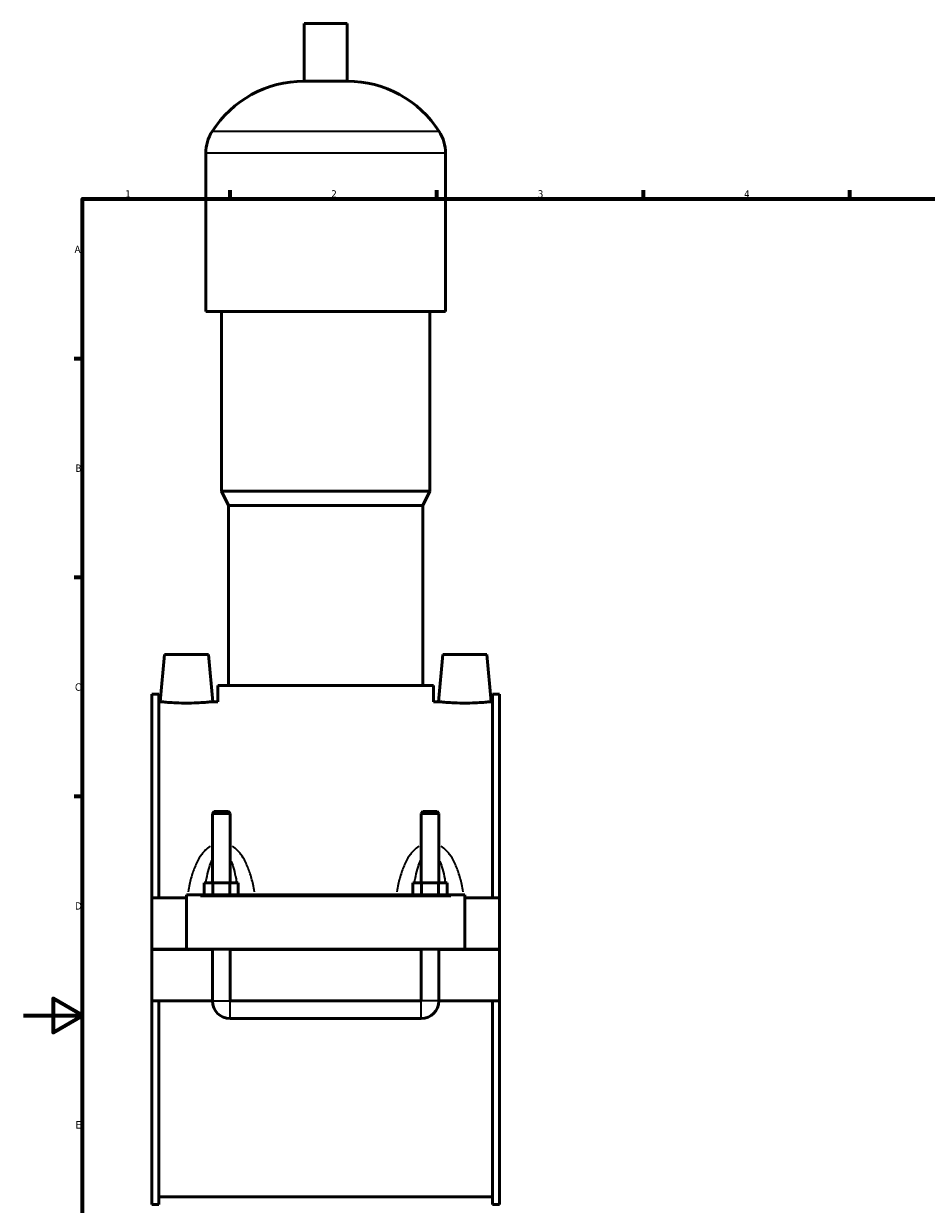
# Model space of a CAD drawing. Header units: millimetres. Extents: x 0 to 982, y -206 to 1211.
# Tile 2 of 8: x 0 to 306, y 233 to 633. Entities that reach past the tile are written whole.
import ezdxf

# ---------------------------------------------------------------- set-up
doc = ezdxf.new("R2010")
doc.units = ezdxf.units.MM
for name, color, linetype, lineweight in [('Border (ISO)', 7, 'Continuous', 70), ('Visible (ISO)', 7, 'Continuous', 50), ('Visible Narrow (ISO)', 7, 'Continuous', 35)]:
    doc.layers.add(name, color=color, linetype=linetype, lineweight=lineweight)
doc.styles.add('Note Text (ISO)', font='tahoma.ttf')

# ---------------------------------------------------------------- blocks, each defined once
blk = doc.blocks.new('Borders Default Border')
at = {"layer": 'Border (ISO)'}
for p, q in [((70.08, 574), (70.08, 576.9)), ((140.17, 574), (140.17, 576.9)), ((210.25, 574), (210.25, 576.9)), ((280.33, 574), (280.33, 576.9)), ((20, 519.75), (17.1, 519.75)), ((20, 445.5), (17.1, 445.5)), ((20, 371.25), (17.1, 371.25))]:
    blk.add_line(p, q, dxfattribs=at)
at = {"layer": 'Border (ISO)', "flags": 128}
for points in [[(20, 20), (20, 574), (821, 574), (821, 20), (20, 20)], [(0, 297), (20, 297), (10, 302.77), (10, 291.23), (20, 297)]]:
    blk.add_lwpolyline(points, dxfattribs=at)
at = {"layer": 'Border (ISO)', "color": 232, "true_color": 0xca0064, "char_height": 2.5, "attachment_point": 7, "style": 'Note Text (ISO)'}
for s, insert in [('1', (34.48, 574.4)), ('2', (104.37, 574.4)), ('3', (174.43, 574.35)), ('4', (244.42, 574.4)), ('A', (17.29, 555.62)), ('B', (17.59, 481.37)), ('C', (17.43, 407.08)), ('D', (17.43, 332.88)), ('E', (17.64, 258.63))]:
    blk.add_mtext(s, dxfattribs=dict(at, insert=insert))

msp = doc.modelspace()

# ---------------------------------------------------------------- linework, layer by layer
at = {"layer": 'Visible (ISO)'}
for p, q in [((109.779, 633.417), (95.139, 633.417)), ((95.139, 613.897), (95.139, 633.417)), ((109.779, 613.897), (109.779, 633.417)), ((109.779, 613.897), (95.139, 613.897)), ((61.792, 535.817), (61.792, 589.497)), ((143.125, 535.817), (143.125, 589.497)), ((143.125, 535.817), (61.792, 535.817)), ((67.079, 474.817), (67.079, 535.817)), ((137.839, 474.817), (137.839, 535.817)), ((137.839, 474.817), (67.079, 474.817)), ((69.519, 469.937), (67.079, 474.817)), ((135.399, 469.937), (137.839, 474.817)), ((135.399, 469.937), (69.519, 469.937)), ((69.519, 408.937), (69.519, 469.937)), ((135.399, 408.937), (135.399, 469.937)), ((47.759, 419.417), (46.359, 403.417)), ((62.759, 419.417), (47.759, 419.417)), ((62.759, 419.417), (64.158, 403.417)), ((142.159, 419.417), (140.759, 403.417)), ((142.159, 419.417), (157.159, 419.417)), ((157.159, 419.417), (158.558, 403.417)), ((139.059, 408.937), (65.859, 408.937)), ((65.859, 403.417), (65.859, 408.937)), ((139.059, 403.417), (139.059, 408.937)), ((43.459, 405.937), (43.459, 336.917)), ((43.459, 405.937), (45.819, 405.937)), ((45.819, 336.917), (45.819, 405.937)), ((159.099, 336.917), (159.099, 405.937)), ((159.099, 405.937), (161.459, 405.937)), ((161.459, 405.937), (161.459, 336.917)), ((46.359, 403.417), (45.819, 403.417)), ((65.859, 403.417), (64.158, 403.417)), ((140.759, 403.417), (139.059, 403.417)), ((159.099, 403.417), (158.558, 403.417)), ((64.659, 366.134), (64.059, 365.534)), ((70.059, 365.534), (64.059, 365.534)), ((64.059, 365.534), (64.059, 341.917)), ((64.659, 366.134), (69.459, 366.134)), ((69.459, 366.134), (70.059, 365.534)), ((70.059, 365.534), (70.059, 341.917)), ((135.459, 366.134), (134.859, 365.534)), ((140.859, 365.534), (134.859, 365.534)), ((134.859, 341.917), (134.859, 365.534)), ((135.459, 366.134), (140.259, 366.134)), ((140.259, 366.134), (140.859, 365.534)), ((140.859, 341.917), (140.859, 365.534)), ((61.285, 337.917), (61.285, 341.917)), ((61.285, 341.917), (64.172, 341.917)), ((64.172, 337.917), (64.172, 341.917)), ((64.172, 341.917), (69.945, 341.917)), ((69.945, 337.917), (69.945, 341.917)), ((69.945, 341.917), (72.832, 341.917)), ((72.832, 337.917), (72.832, 341.917)), ((132.085, 337.917), (132.085, 341.917)), ((132.085, 341.917), (134.972, 341.917)), ((134.972, 337.917), (134.972, 341.917)), ((134.972, 341.917), (140.745, 341.917)), ((140.745, 337.917), (140.745, 341.917)), ((140.745, 341.917), (143.632, 341.917)), ((143.632, 337.917), (143.632, 341.917)), ((55.259, 336.917), (43.459, 336.917)), ((43.459, 319.467), (43.459, 336.917)), ((55.259, 337.417), (55.259, 337.917)), ((149.659, 337.917), (55.259, 337.917)), ((55.259, 319.467), (55.259, 337.417)), ((149.659, 337.917), (149.659, 337.417)), ((149.659, 337.417), (149.659, 319.467)), ((161.459, 336.917), (149.659, 336.917)), ((161.459, 336.917), (161.459, 319.467)), ((43.459, 319.467), (55.259, 319.467)), ((43.459, 301.917), (43.459, 319.367)), ((64.059, 319.367), (43.459, 319.367)), ((149.659, 319.467), (55.259, 319.467)), ((64.059, 319.467), (64.059, 319.367)), ((64.059, 301.917), (64.059, 319.367)), ((70.059, 319.467), (70.059, 319.367)), ((134.859, 319.367), (70.059, 319.367)), ((70.059, 319.367), (70.059, 301.917)), ((134.859, 319.367), (134.859, 319.467)), ((134.859, 301.917), (134.859, 319.367)), ((140.859, 319.367), (140.859, 319.467)), ((161.459, 319.367), (140.859, 319.367)), ((140.859, 319.367), (140.859, 301.917)), ((149.659, 319.467), (161.459, 319.467)), ((161.459, 319.367), (161.459, 301.917)), ((64.059, 301.917), (43.459, 301.917)), ((43.459, 301.917), (43.459, 232.897)), ((45.819, 232.897), (45.819, 301.917)), ((134.859, 301.917), (70.059, 301.917)), ((161.459, 301.917), (140.859, 301.917)), ((159.099, 232.897), (159.099, 301.917)), ((161.459, 301.917), (161.459, 232.897)), ((70.059, 295.917), (134.859, 295.917)), ((43.459, 232.897), (45.819, 232.897)), ((159.099, 235.417), (45.819, 235.417)), ((159.099, 232.897), (161.459, 232.897))]:
    msp.add_line(p, q, dxfattribs=at)
for centre, radius, start, end in [((95.139, 576.851), 37.046, 90, 147.38758), ((109.779, 576.851), 37.046, 32.61242, 90), ((75.374, 589.497), 13.582, 147.38758, 180), ((129.543, 589.497), 13.582, 0, 32.61242), ((70.059, 301.917), 6, 180, 270), ((134.859, 301.917), 6, 270, 0)]:
    msp.add_arc(centre, radius, start, end, dxfattribs=at)
for points, knots in [([(55.259, 402.94), (54.137, 402.94), (52.942, 402.965), (50.746, 403.055), (49.746, 403.119), (48.168, 403.239), (47.486, 403.303), (46.581, 403.392), (46.359, 403.417), (46.359, 403.417)], [2.6904442, 2.6904442, 2.6904442, 2.6904442, 3.0269312, 3.0269312, 3.3634181, 3.3634181, 3.6995418, 3.6995418, 4.0356655, 4.0356655, 4.0356655, 4.0356655]), ([(64.158, 403.417), (64.158, 403.417), (63.937, 403.392), (63.034, 403.303), (62.353, 403.239), (60.777, 403.12), (59.776, 403.056), (57.578, 402.965), (56.382, 402.94), (55.259, 402.94)], [6.7261089, 6.7261089, 6.7261089, 6.7261089, 7.0618209, 7.0618209, 7.3975328, 7.3975328, 7.7344319, 7.7344319, 8.071331, 8.071331, 8.071331, 8.071331]), ([(149.659, 402.94), (148.536, 402.94), (147.339, 402.965), (145.141, 403.056), (144.14, 403.12), (142.564, 403.239), (141.883, 403.303), (140.981, 403.392), (140.759, 403.417), (140.759, 403.417)], [0, 0, 0, 0, 0.3368991, 0.3368991, 0.6737982, 0.6737982, 1.0095101, 1.0095101, 1.3452221, 1.3452221, 1.3452221, 1.3452221]), ([(158.558, 403.417), (158.558, 403.417), (158.336, 403.392), (157.431, 403.303), (156.749, 403.239), (155.172, 403.119), (154.171, 403.055), (151.975, 402.965), (150.78, 402.94), (149.659, 402.94)], [4.0356655, 4.0356655, 4.0356655, 4.0356655, 4.3717892, 4.3717892, 4.7079129, 4.7079129, 5.0443998, 5.0443998, 5.3808868, 5.3808868, 5.3808868, 5.3808868])]:
    msp.add_open_spline(points, degree=3, knots=knots, dxfattribs=at)
at = {"layer": 'Visible Narrow (ISO)'}
for p, q in [((140.51, 596.817), (64.408, 596.817)), ((142.625, 589.497), (62.293, 589.497)), ((59.979, 337.417), (144.939, 337.417)), ((64.095, 301.917), (70.022, 301.917)), ((70.059, 295.954), (70.059, 301.88)), ((134.859, 295.954), (134.859, 301.88)), ((140.822, 301.917), (134.895, 301.917))]:
    msp.add_line(p, q, dxfattribs=at)
for points, knots in [([(63.233, 354.378), (62.657, 354.003), (62.127, 353.559), (61.196, 352.624), (60.788, 352.139), (59.828, 350.839), (59.322, 349.988), (58.29, 347.951), (57.805, 346.74), (56.946, 344.171), (56.581, 342.808), (56.086, 340.593), (55.921, 339.758), (55.772, 338.916)], [-2.4758823, -2.4758823, -2.4758823, -2.4758823, -2.2692424, -2.2692424, -2.0798573, -2.0798573, -1.7867773, -1.7867773, -1.4057732, -1.4057732, -0.9998279, -0.9998279, -0.7576376, -0.7576376, -0.7576376, -0.7576376]), ([(78.345, 338.916), (78.196, 339.758), (78.031, 340.593), (77.537, 342.808), (77.172, 344.171), (76.312, 346.74), (75.827, 347.951), (74.795, 349.988), (74.289, 350.839), (73.329, 352.139), (72.921, 352.624), (71.99, 353.559), (71.46, 354.003), (70.884, 354.378)], [-5.0084675, -5.0084675, -5.0084675, -5.0084675, -4.7662772, -4.7662772, -4.3603319, -4.3603319, -3.9793278, -3.9793278, -3.6862478, -3.6862478, -3.4968627, -3.4968627, -3.2902228, -3.2902228, -3.2902228, -3.2902228]), ([(134.033, 354.378), (133.457, 354.003), (132.927, 353.559), (131.996, 352.624), (131.588, 352.139), (130.628, 350.839), (130.122, 349.988), (129.09, 347.951), (128.605, 346.74), (127.746, 344.171), (127.381, 342.808), (126.886, 340.593), (126.721, 339.758), (126.572, 338.916)], [-2.4759898, -2.4759898, -2.4759898, -2.4759898, -2.2693497, -2.2693497, -2.0799643, -2.0799643, -1.7868839, -1.7868839, -1.4058794, -1.4058794, -0.9999378, -0.9999378, -0.7577452, -0.7577452, -0.7577452, -0.7577452]), ([(149.145, 338.916), (148.996, 339.758), (148.831, 340.593), (148.337, 342.808), (147.972, 344.171), (147.112, 346.74), (146.627, 347.951), (145.595, 349.988), (145.089, 350.839), (144.129, 352.139), (143.721, 352.624), (142.79, 353.559), (142.26, 354.003), (141.684, 354.378)], [-5.008575, -5.008575, -5.008575, -5.008575, -4.7663824, -4.7663824, -4.3604408, -4.3604408, -3.9794363, -3.9794363, -3.6863559, -3.6863559, -3.4969705, -3.4969705, -3.2903304, -3.2903304, -3.2903304, -3.2903304]), ([(61.884, 342.357), (61.939, 342.681), (61.997, 343.003), (62.272, 344.463), (62.523, 345.573), (63.057, 347.441), (63.319, 348.22), (63.708, 349.156), (63.8, 349.363), (63.895, 349.564)], [1.29894794, 1.29894794, 1.29894794, 1.29894794, 1.40577321, 1.40577321, 1.78677728, 1.78677728, 2.07985734, 2.07985734, 2.16549242, 2.16549242, 2.16549242, 2.16549242]), ([(70.222, 349.564), (70.317, 349.363), (70.409, 349.156), (70.798, 348.22), (71.06, 347.441), (71.594, 345.573), (71.845, 344.463), (72.12, 343.003), (72.178, 342.681), (72.233, 342.357)], [3.60061268, 3.60061268, 3.60061268, 3.60061268, 3.68624776, 3.68624776, 3.97932782, 3.97932782, 4.36033189, 4.36033189, 4.46715716, 4.46715716, 4.46715716, 4.46715716]), ([(132.684, 342.357), (132.739, 342.681), (132.797, 343.003), (133.072, 344.463), (133.323, 345.573), (133.857, 347.441), (134.119, 348.22), (134.508, 349.156), (134.6, 349.363), (134.695, 349.564)], [1.29905548, 1.29905548, 1.29905548, 1.29905548, 1.40587938, 1.40587938, 1.7868839, 1.7868839, 2.0799643, 2.0799643, 2.16559995, 2.16559995, 2.16559995, 2.16559995]), ([(141.022, 349.564), (141.117, 349.363), (141.209, 349.156), (141.598, 348.22), (141.86, 347.441), (142.394, 345.573), (142.645, 344.463), (142.92, 343.003), (142.978, 342.681), (143.033, 342.357)], [3.60072022, 3.60072022, 3.60072022, 3.60072022, 3.68635587, 3.68635587, 3.97943627, 3.97943627, 4.36044079, 4.36044079, 4.46726469, 4.46726469, 4.46726469, 4.46726469])]:
    msp.add_open_spline(points, degree=3, knots=knots, dxfattribs=at)

# ---------------------------------------------------------------- block references
msp.add_blockref('Borders Default Border', (0, 0))

doc.saveas('drawing.dxf')
